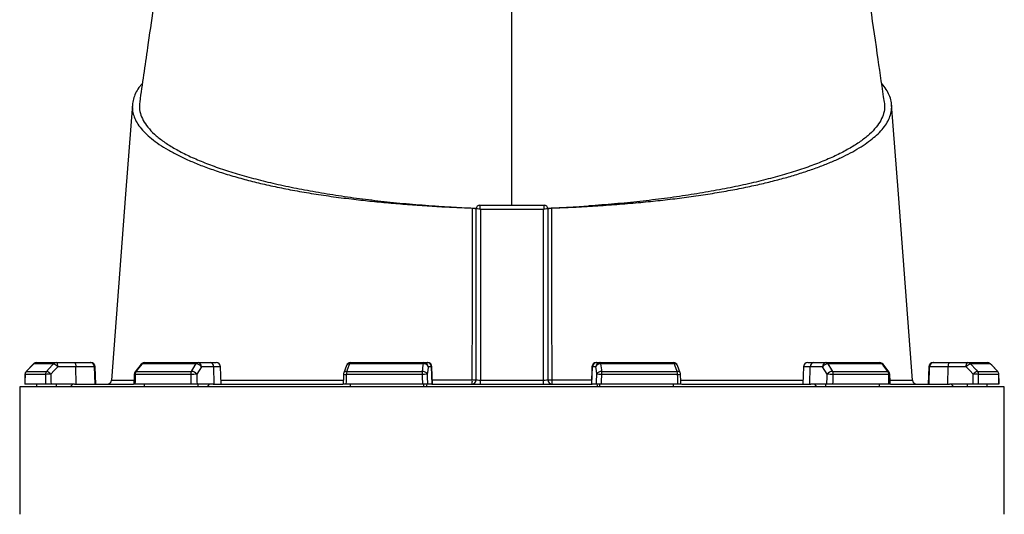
# Model space of a CAD drawing. Header units: millimetres. Extents: x 2542 to 4555, y 822 to 5880.
# Tile 9 of 11: x 2892 to 4268, y 4288 to 4980. Entities that reach past the tile are written whole.
import ezdxf

# ---------------------------------------------------------------- set-up
doc = ezdxf.new("R2010")
doc.units = ezdxf.units.MM
doc.header["$LTSCALE"] = 2

msp = doc.modelspace()

# ---------------------------------------------------------------- linework, layer by layer
at = {"color": 7, "linetype": 'Continuous', "lineweight": 25}
for p, q in [((3579.6, 4720.4), (3579.6, 4996.2)), ((3534.6, 4720.4), (3624.6, 4720.4)), ((3534.6, 4720.4), (3534.6, 4720.4)), ((3624.6, 4720.4), (3624.6, 4720.4)), ((3529.6, 4716.5), (3529.7, 4716.5)), ((3529.6, 4476.4), (3529.6, 4715.4)), ((3535.6, 4714.7), (3535.6, 4476.1)), ((3623.6, 4714.7), (3535.6, 4714.7)), ((3623.6, 4476.1), (3623.6, 4714.7)), ((3629.6, 4716.5), (3629.5, 4716.5)), ((3629.6, 4715.4), (3629.6, 4476.4)), ((2915.4, 4500.4), (2942.9, 4500.4)), ((2942.9, 4500.4), (2968.1, 4500.4)), ((2968.1, 4500.4), (2990.2, 4500.4)), ((2990.2, 4500.4), (2991.2, 4500.4)), ((3065.9, 4500.4), (3141, 4500.4)), ((3141, 4500.4), (3158.3, 4500.4)), ((3158.3, 4500.4), (3166.3, 4500.4)), ((3354, 4500.4), (3456.6, 4500.4)), ((3456.6, 4500.4), (3461.3, 4500.4)), ((3461.3, 4500.4), (3461.8, 4500.4)), ((3697.4, 4500.4), (3698, 4500.4)), ((3698, 4500.4), (3702.6, 4500.4)), ((3702.6, 4500.4), (3805.2, 4500.4)), ((3993, 4500.4), (4001, 4500.4)), ((4001, 4500.4), (4018.3, 4500.4)), ((4018.3, 4500.4), (4093.4, 4500.4)), ((4168, 4500.4), (4169.1, 4500.4)), ((4169.1, 4500.4), (4191.1, 4500.4)), ((4191.1, 4500.4), (4216.4, 4500.4)), ((4216.4, 4500.4), (4243.8, 4500.4)), ((2911.1, 4498.6), (2900.8, 4488.1)), ((2900.8, 4488.2), (2929.2, 4488.2)), ((2938.9, 4498.7), (2911.2, 4498.7)), ((2970.2, 4494.6), (2944.9, 4494.6)), ((2970.5, 4470.4), (2970.2, 4494.6)), ((2996.1, 4494.6), (2970.2, 4494.6)), ((2996.9, 4470.4), (2996.1, 4494.6)), ((2998, 4470.4), (2997.2, 4494.6)), ((3061.2, 4498.1), (3052.9, 4487.6)), ((3054.4, 4488.2), (3131.8, 4488.2)), ((3138.2, 4498.7), (3062.7, 4498.7)), ((3162.9, 4494.6), (3145.6, 4494.6)), ((3163.5, 4470.4), (3162.9, 4494.6)), ((3173.1, 4470.4), (3172.3, 4494.6)), ((3348.4, 4496.5), (3344.5, 4486)), ((3348.7, 4488.2), (3454.4, 4488.2)), ((3455.9, 4498.7), (3352.6, 4498.7)), ((3467.2, 4494.6), (3462.5, 4494.6)), ((3468, 4470.4), (3467.2, 4494.6)), ((3468.6, 4470.4), (3467.8, 4494.6)), ((3691.4, 4494.6), (3690.6, 4470.4)), ((3691.2, 4470.4), (3692.1, 4494.6)), ((3696.7, 4494.6), (3692.1, 4494.6)), ((3806.6, 4498.7), (3703.4, 4498.7)), ((3704.9, 4488.2), (3810.6, 4488.2)), ((3814.8, 4486), (3810.8, 4496.5)), ((3987, 4494.6), (3986.2, 4470.4)), ((3995.8, 4470.4), (3996.4, 4494.6)), ((4013.7, 4494.6), (3996.4, 4494.6)), ((4096.6, 4498.7), (4021, 4498.7)), ((4027.5, 4488.2), (4104.9, 4488.2)), ((4106.3, 4487.6), (4098.1, 4498.1)), ((4162, 4494.6), (4161.2, 4470.4)), ((4162.4, 4470.4), (4163.2, 4494.6)), ((4189.1, 4494.6), (4163.2, 4494.6)), ((4188.8, 4470.4), (4189.1, 4494.6)), ((4214.3, 4494.6), (4189.1, 4494.6)), ((4248, 4498.7), (4220.4, 4498.7)), ((4230.1, 4488.2), (4258.4, 4488.2)), ((4258.5, 4488.1), (4248.1, 4498.6)), ((4258.5, 4488.1), (4248.1, 4498.6)), ((2899, 4478.5), (2898.9, 4470.2)), ((2899, 4484), (2899, 4480.5)), ((2927.5, 4483.9), (2899.1, 4483.9)), ((3020.2, 4476), (3020.2, 4476)), ((3130.6, 4483.9), (3053.1, 4483.9)), ((3454.1, 4483.9), (3348.1, 4483.9)), ((3535.6, 4470.4), (3535.6, 4476.1)), ((3535.6, 4476.1), (3623.6, 4476.1)), ((3623.6, 4470.4), (3623.6, 4476.1)), ((3811.2, 4483.9), (3705.2, 4483.9)), ((4106.2, 4483.9), (4028.6, 4483.9)), ((4139, 4476), (4139, 4476)), ((4260.1, 4483.9), (4231.7, 4483.9)), ((2891.6, 4466.4), (2891.6, 4288.4)), ((4267.6, 4466.4), (2891.6, 4466.4)), ((2927.7, 4470.4), (2899, 4470.4)), ((2915.4, 4466.4), (2915.4, 4470.4)), ((2968.2, 4470.4), (2935.4, 4470.4)), ((2942.9, 4466.4), (2942.9, 4470.4)), ((2962.2, 4466.4), (2965.9, 4470.4)), ((2968.2, 4470.4), (3050.5, 4470.4)), ((3131, 4470.4), (3052.8, 4470.4)), ((3065.9, 4466.4), (3065.9, 4470.4)), ((3162, 4470.4), (3139.5, 4470.4)), ((3141, 4466.4), (3141, 4470.4)), ((3154.2, 4466.4), (3156.7, 4470.4)), ((3162, 4470.4), (3343, 4470.4)), ((3454.5, 4470.4), (3347.7, 4470.4)), ((3354, 4466.4), (3354, 4470.4)), ((3456.6, 4466.4), (3456.6, 4470.4)), ((3460.2, 4466.4), (3460.9, 4470.4)), ((3467.6, 4470.4), (3461.5, 4470.4)), ((3467.6, 4470.4), (3691.6, 4470.4)), ((3697.7, 4470.4), (3691.6, 4470.4)), ((3698.4, 4470.4), (3699.1, 4466.4)), ((3702.6, 4466.4), (3702.6, 4470.4)), ((3811.6, 4470.4), (3704.7, 4470.4)), ((3805.2, 4466.4), (3805.2, 4470.4)), ((3816.4, 4470.4), (3997.3, 4470.4)), ((4019.8, 4470.4), (3997.3, 4470.4)), ((4002.5, 4470.4), (4005.1, 4466.4)), ((4018.3, 4466.4), (4018.3, 4470.4)), ((4106.5, 4470.4), (4028.3, 4470.4)), ((4093.4, 4466.4), (4093.4, 4470.4)), ((4108.7, 4470.4), (4191, 4470.4)), ((4223.9, 4470.4), (4191, 4470.4)), ((4193.3, 4470.4), (4197.1, 4466.4)), ((4216.4, 4466.4), (4216.4, 4470.4)), ((4260.2, 4470.4), (4231.6, 4470.4)), ((4243.8, 4466.4), (4243.8, 4470.4)), ((4267.6, 4288.4), (4267.6, 4466.4))]:
    msp.add_line(p, q, dxfattribs=at)
at = {"color": 8, "linetype": 'Continuous', "lineweight": 25}
for p, q in [((2900.8, 4488.2), (2900.8, 4488.2)), ((2911.1, 4498.6), (2911.2, 4498.7)), ((2997.2, 4494.6), (2996.1, 4494.6)), ((3172.3, 4494.6), (3162.9, 4494.6)), ((3467.8, 4494.6), (3467.2, 4494.6)), ((3692.1, 4494.6), (3691.4, 4494.6)), ((3996.4, 4494.6), (3987, 4494.6)), ((4163.2, 4494.6), (4162, 4494.6)), ((4248, 4498.7), (4248.1, 4498.6)), ((4258.4, 4488.2), (4258.5, 4488.2)), ((2899, 4484), (2899.1, 4483.9)), ((4260.1, 4483.9), (4260.2, 4484))]:
    msp.add_line(p, q, dxfattribs=at)
at = {"color": 7, "linetype": 'Continuous', "lineweight": 25, "flags": 128}
for points in [[(3049.1, 4861.1), (3039.6, 4735.7), (3020, 4476)], [(4139.2, 4476), (4119.6, 4735.7), (4110.1, 4861.1)], [(2944.9, 4494.6), (2944.9, 4495.8), (2944.8, 4496.9), (2944.6, 4497.9), (2944.3, 4498.7), (2944, 4499.4), (2943.7, 4500), (2943.3, 4500.3), (2942.9, 4500.4)], [(2968.1, 4500.4), (2968.5, 4500.3), (2968.9, 4500), (2969.3, 4499.4), (2969.6, 4498.7), (2969.8, 4497.9), (2970, 4496.9), (2970.1, 4495.8), (2970.2, 4494.6)], [(3455.9, 4498.7), (3455.9, 4499.1), (3456, 4499.4), (3456.1, 4499.7), (3456.2, 4500), (3456.3, 4500.2), (3456.4, 4500.3), (3456.5, 4500.4), (3456.6, 4500.4)], [(3703.4, 4498.7), (3703.3, 4499.1), (3703.2, 4499.4), (3703.1, 4499.7), (3703, 4500), (3702.9, 4500.2), (3702.8, 4500.3), (3702.7, 4500.4), (3702.6, 4500.4)], [(4191.1, 4500.4), (4190.7, 4500.3), (4190.3, 4500), (4190, 4499.4), (4189.7, 4498.7), (4189.4, 4497.9), (4189.2, 4496.9), (4189.1, 4495.8), (4189.1, 4494.6)], [(4214.3, 4494.6), (4214.4, 4495.8), (4214.5, 4496.9), (4214.7, 4497.9), (4214.9, 4498.7), (4215.2, 4499.4), (4215.6, 4500), (4216, 4500.3), (4216.4, 4500.4)], [(2911.2, 4498.7), (2902.8, 4490.2), (2900.8, 4488.2)], [(2929.2, 4488.2), (2937, 4496.7), (2938.9, 4498.7)], [(2944.9, 4494.6), (2940, 4489.3), (2935.2, 4484.1)], [(3062.7, 4498.7), (3056, 4490.2), (3054.4, 4488.2)], [(3131.8, 4488.2), (3137, 4496.7), (3138.2, 4498.7)], [(3145.6, 4494.6), (3142.3, 4489.3), (3139.1, 4484.1)], [(3352.6, 4498.7), (3349.4, 4490.2), (3348.7, 4488.2)], [(3454.4, 4488.2), (3455.6, 4496.7), (3455.9, 4498.7)], [(3462.5, 4494.6), (3461.8, 4489.3), (3461.1, 4484.1)], [(3698.2, 4484.1), (3697.5, 4489.3), (3696.7, 4494.6)], [(3703.4, 4498.7), (3704.6, 4490.2), (3704.9, 4488.2)], [(3810.6, 4488.2), (3807.4, 4496.7), (3806.6, 4498.7)], [(4020.1, 4484.1), (4017, 4489.3), (4013.7, 4494.6)], [(4021, 4498.7), (4026.2, 4490.2), (4027.5, 4488.2)], [(4104.9, 4488.2), (4098.2, 4496.7), (4096.6, 4498.7)], [(4224, 4484.1), (4219.3, 4489.3), (4214.3, 4494.6)], [(4220.4, 4498.7), (4228.2, 4490.2), (4230.1, 4488.2)], [(4258.4, 4488.2), (4250, 4496.7), (4248, 4498.7)], [(2899, 4484), (2899, 4480.5), (2898.9, 4470.2)], [(3051.6, 4484.1), (3051.5, 4480.6), (3051.3, 4470.3)], [(3344.1, 4484.1), (3344, 4480.7), (3343.7, 4470.3)], [(3815.6, 4470.3), (3815.5, 4473.8), (3815.1, 4484.1)], [(4107.9, 4470.3), (4107.9, 4473.7), (4107.6, 4484.1)], [(4260.3, 4470.2), (4260.3, 4473.6), (4260.2, 4484)]]:
    msp.add_lwpolyline(points, dxfattribs=at)
at = {"color": 7, "linetype": 'Continuous', "lineweight": 25}
for centre, radius, start, end in [((3534.6, 4715.4), 5, 90.0391, 179.8824), ((3534.6, 4715.4), 5, 90, 180), ((3624.6, 4715.4), 5, 0.1176, 89.9609), ((3624.6, 4715.4), 5, 0, 90), ((2915.4, 4494.4), 6, 90, 135.2531), ((2915.4, 4494.6), 5.85, 90.0856, 135.6015), ((2942.9, 4494.9), 5.5, 90.3196, 137.1257), ((2990.1, 4494.5), 5.95, 1.5759, 89.6077), ((2991.2, 4494.4), 6, 2, 90), ((3065.9, 4494.4), 6, 90, 141.7354), ((3066, 4496.3), 4.11, 92.0057, 145.1448), ((3141.2, 4497), 3.41, 93.8855, 151.1824), ((3140.2, 4495.1), 5.38, 355.0821, 81.7652), ((3157.5, 4495.1), 5.38, 355.0821, 81.7652), ((3166.3, 4494.4), 6, 2, 90), ((3354, 4494.4), 6, 90, 159.4465), ((3354.7, 4498.4), 2.12, 108.9767, 173.2704), ((3456.6, 4494.5), 5.95, 1.5447, 89.5785), ((3461.2, 4494.5), 5.95, 1.5447, 89.5785), ((3461.8, 4494.4), 6, 2, 90), ((3697.4, 4494.4), 6, 90, 178), ((3698, 4494.5), 5.95, 90.4215, 178.4553), ((3702.7, 4494.5), 5.95, 90.4215, 178.4553), ((3805.2, 4494.4), 6, 20.5535, 90), ((3804.5, 4498.4), 2.12, 6.7296, 71.0233), ((3993, 4494.4), 6, 90, 178), ((4001.8, 4495.1), 5.38, 98.2348, 184.9179), ((4019, 4495.1), 5.38, 98.2348, 184.9179), ((4018, 4497), 3.41, 28.8176, 86.1145), ((4093.4, 4494.4), 6, 38.2646, 90), ((4093.2, 4496.3), 4.11, 34.8552, 87.9943), ((4168, 4494.4), 6, 90, 178), ((4169.1, 4494.5), 5.95, 90.3923, 178.4241), ((4216.3, 4494.9), 5.5, 42.8743, 89.6804), ((4243.8, 4494.4), 6, 44.7469, 90), ((4243.8, 4494.6), 5.85, 44.3985, 89.9144), ((2905, 4483.9), 6, 135.2539, 179.637), ((2905.2, 4483.9), 6.05, 135.5932, 180.0808), ((2933.7, 4484), 6.19, 137.0857, 180.2687), ((2925.8, 4476.6), 12, 38.6968, 73.9156), ((2935.6, 4487.1), 12, 38.6888, 73.9318), ((3057.6, 4483.9), 6, 141.7362, 178.702), ((3060.1, 4484), 7.05, 144.1248, 180.8866), ((3138.5, 4484.1), 7.91, 148.826, 181.088), ((3131.4, 4478.7), 9.46, 34.9374, 87.527), ((3137.8, 4489.2), 9.46, 34.9344, 87.5441), ((3350.1, 4483.9), 6, 159.447, 178.1151), ((3362, 4484.2), 13.9, 163.2735, 180.9463), ((3479.1, 4484.2), 25.1, 170.8308, 180.5735), ((3455.1, 4481.8), 6.42, 21.4781, 96.2386), ((3456.6, 4492.3), 6.42, 21.4807, 96.2571), ((3702.7, 4492.3), 6.42, 83.7429, 158.5193), ((3704.2, 4481.8), 6.42, 83.7614, 158.5219), ((3680.1, 4484.2), 25.1, 359.4265, 9.1692), ((3797.2, 4484.2), 13.9, 359.0537, 16.7265), ((3809.1, 4483.9), 6, 1.8849, 20.553), ((4021.4, 4489.2), 9.46, 92.4559, 145.0656), ((4027.9, 4478.7), 9.46, 92.473, 145.0626), ((4020.7, 4484.1), 7.91, 358.912, 31.174), ((4099.1, 4484), 7.05, 359.1134, 35.8752), ((4101.6, 4483.9), 6, 1.298, 38.2638), ((4223.7, 4487.1), 12, 106.0682, 141.3112), ((4233.4, 4476.6), 12, 106.0844, 141.3032), ((4225.6, 4484), 6.19, 359.7313, 42.9143), ((4254.1, 4483.9), 6.05, 359.9192, 44.4068), ((4254.2, 4483.9), 6, 0.363, 44.7461), ((2934.3, 4376.1), 108.1, 89.5133, 93.6001), ((3014.1, 4476.4), 6, 270.0991, 355.9129), ((3140.2, 4267.6), 216.5, 90.2902, 92.5367), ((3469.6, 4081.2), 403, 91.2176, 92.2123), ((3523.6, 4476.4), 6, 270, 0), ((3505.5, 4474.9), 18.7, 346.1478, 4.504), ((3525.4, 4641.8), 165.4, 269.5477, 271.4577), ((3635.6, 4476.4), 6, 180, 270), ((3633.8, 4641.8), 165.4, 268.5423, 270.4523), ((3653.8, 4474.9), 18.7, 175.496, 193.8522), ((3689.6, 4081.2), 403, 87.7877, 88.7824), ((4019, 4267.6), 216.5, 87.4633, 89.7098), ((4145.2, 4476.4), 6, 183.8758, 269.9819), ((4225, 4376.1), 108.1, 86.3999, 90.4867)]:
    msp.add_arc(centre, radius, start, end, dxfattribs=at)
at = {"color": 8, "linetype": 'Continuous', "lineweight": 25}
for centre, radius, start, end in [((3054.2, 4486.5), 1.71, 82.1667, 136.9647), ((3062.4, 4497), 1.71, 82.127, 137.0045), ((3348.1, 4484.1), 4.07, 81.6182, 152.3145), ((3352, 4494.6), 4.07, 81.585, 152.4073), ((3807.2, 4494.6), 4.07, 27.5644, 98.4179), ((3811.2, 4484.1), 4.07, 27.6855, 98.3818), ((4096.8, 4497), 1.71, 42.9918, 97.8734), ((4105.1, 4486.5), 1.71, 43.0353, 97.8333), ((3052.9, 4490.3), 6.41, 258.1376, 271.0251), ((3349.9, 4561.1), 77.2, 265.6865, 268.6503), ((3810.6, 4535.8), 51.9, 270.6251, 275.0386), ((4106.3, 4490.3), 6.41, 268.9749, 281.8624)]:
    msp.add_arc(centre, radius, start, end, dxfattribs=at)
at = {"color": 7, "linetype": 'Continuous', "lineweight": 25}
for centre, major_axis, ratio, start_param, end_param in [((3535.6, 4714.4), (-1, 6), 0.008488, 4.763336, 6.281773), ((3623.6, 4714.4), (1, 6), 0.008488, 0.001413, 1.519849), ((3535.6, 4714.4), (6, -1), 0.050922, 1.579294, 3.097731), ((3535.6, 4715.4), (6, 0), 0.043613, 3.089233, 3.141593), ((3623.6, 4714.4), (6, 1), 0.050922, 0.043862, 1.562299), ((3623.6, 4715.4), (6, 0), 0.043613, 0, 0.05236), ((3579.6, 4328.5), (120.3, 19644.5), 0.03469, 1.563096, 1.563784), ((3579.6, 4328.5), (-236.9, 19644.5), 0.033097, 1.562485, 1.563173), ((3581.7, 4328.7), (-234.9, 19644.5), 0.03281, 1.562491, 1.56319), ((3579.6, 4328.5), (445.1, 19644.5), 0.026971, 1.563495, 1.564183), ((3579.6, 4328.5), (-530.4, 19644.5), 0.022626, 1.562273, 1.562961), ((3584.2, 4328.7), (-525.8, 19644.5), 0.022431, 1.562283, 1.562982), ((3579.6, 4328.5), (650.4, 19644.5), 0.012035, 1.563282, 1.56397), ((3579.6, 4328.5), (-681.5, 19644.5), 0.00611, 1.562672, 1.56336), ((3585.5, 4328.7), (-675.6, 19644.5), 0.006057, 1.562675, 1.563374), ((3535.6, 4476.4), (6, 0), 0.052336, 3.141593, 4.712389), ((3623.6, 4476.4), (6, 0), 0.052336, 4.712389, 6.283185), ((3573.7, 4328.7), (675.6, 19644.5), 0.006057, 4.719811, 4.72051), ((3579.6, 4328.5), (681.5, 19644.5), 0.00611, 4.719826, 4.720514), ((3579.6, 4328.5), (-650.4, 19644.5), 0.012035, 4.719215, 4.719903), ((3575, 4328.7), (525.8, 19644.5), 0.022431, 4.720203, 4.720902), ((3579.6, 4328.5), (530.4, 19644.5), 0.022626, 4.720224, 4.720912), ((3579.6, 4328.5), (-445.1, 19644.5), 0.026971, 4.719002, 4.71969), ((3577.6, 4328.7), (234.9, 19644.5), 0.03281, 4.719995, 4.720694), ((3579.6, 4328.5), (236.9, 19644.5), 0.033097, 4.720013, 4.720701), ((3579.6, 4328.5), (-120.3, 19644.5), 0.03469, 4.719401, 4.720089)]:
    msp.add_ellipse(centre, major_axis=major_axis, ratio=ratio, start_param=start_param, end_param=end_param, dxfattribs=at)
for points, knots in [([(3078.1, 4995.8), (3075.5, 4977.5), (3069.3, 4933.8), (3062.9, 4890.1), (3059.3, 4864.7)], [0, 0, 0, 0, 0.418089, 1, 1, 1, 1]), ([(4100, 4864.7), (4097.1, 4884.5), (4090.8, 4928.2), (4084.5, 4971.9), (4081.1, 4995.8)], [0, 0, 0, 0, 0.453551, 1, 1, 1, 1]), ([(3063, 4890.5), (3061.9, 4889.3), (3058.4, 4885.4), (3054.4, 4878.9), (3050.8, 4870.8), (3049, 4862.5), (3048.9, 4854.2), (3050.7, 4845.9), (3054.2, 4837.7), (3059.5, 4829.6), (3066.6, 4821.5), (3075.6, 4813.5), (3086.4, 4805.5), (3098.8, 4797.8), (3112.7, 4790.3), (3128, 4783.1), (3144.9, 4776.1), (3163.6, 4769.3), (3183.9, 4762.7), (3205.4, 4756.6), (3227.9, 4751), (3251.3, 4745.8), (3276.1, 4740.9), (3302.4, 4736.4), (3330.1, 4732.3), (3357.4, 4728.9), (3384.3, 4725.9), (3410.5, 4723.5), (3437.2, 4721.3), (3464.4, 4719.4), (3492.1, 4717.8), (3512.2, 4716.9), (3522.9, 4716.6), (3524.3, 4716.5)], [0, 0, 0, 0, 0.015787, 0.049791, 0.083769, 0.1187, 0.153659, 0.188589, 0.223099, 0.257635, 0.292144, 0.327668, 0.363222, 0.398746, 0.433107, 0.467493, 0.501853, 0.537246, 0.572669, 0.608057, 0.641458, 0.674891, 0.708292, 0.742901, 0.777546, 0.812157, 0.842385, 0.872636, 0.902876, 0.933728, 0.964594, 0.99543, 1, 1, 1, 1]), ([(3634.9, 4716.5), (3645.2, 4716.9), (3665.6, 4717.7), (3696, 4719.4), (3726.2, 4721.6), (3755.5, 4724), (3783.6, 4726.8), (3810.6, 4729.9), (3837.1, 4733.5), (3863.1, 4737.5), (3888.3, 4741.9), (3911.8, 4746.6), (3933.7, 4751.6), (3954, 4756.7), (3973.4, 4762.2), (3991.7, 4768), (4008.9, 4774.1), (4024.8, 4780.4), (4039.5, 4786.9), (4052.8, 4793.6), (4064.9, 4800.5), (4075.8, 4807.6), (4085.3, 4814.9), (4093.5, 4822.4), (4100.3, 4830.3), (4105.4, 4838.5), (4108.9, 4846.8), (4110.4, 4855.2), (4110.2, 4863.8), (4108, 4872.1), (4104, 4880.4), (4100.1, 4886.5), (4096.9, 4889.8), (4096.3, 4890.6)], [0, 0, 0, 0, 0.0337008, 0.0674068, 0.1015291, 0.1356516, 0.1677366, 0.1998453, 0.231927, 0.2650126, 0.2981284, 0.3312127, 0.3620665, 0.3929456, 0.4238011, 0.4555314, 0.4872863, 0.5190204, 0.5505563, 0.5821117, 0.6136474, 0.6459289, 0.678232, 0.710513, 0.7452321, 0.7799788, 0.8146979, 0.8504549, 0.886242, 0.9219994, 0.9562734, 0.990573, 1, 1, 1, 1]), ([(3059.4, 4864.7), (3059.1, 4861.9), (3058.5, 4855.8), (3060.7, 4846.4), (3065.3, 4836.7), (3072.4, 4827), (3082.1, 4817.5), (3094.2, 4808.3), (3108.7, 4799.2), (3125.6, 4790.4), (3144.7, 4781.9), (3166, 4773.8), (3189.3, 4766.1), (3214.6, 4758.8), (3241.8, 4752), (3270.7, 4745.6), (3301.1, 4739.8), (3333.1, 4734.5), (3366.3, 4729.8), (3400.7, 4725.7), (3436, 4722.1), (3460.3, 4720.3), (3472.4, 4719.4)], [0, 0, 0, 0, 0.043786, 0.094112, 0.14444, 0.194766, 0.245094, 0.295421, 0.345748, 0.396075, 0.446403, 0.496729, 0.547057, 0.597383, 0.647711, 0.698037, 0.748365, 0.798692, 0.849019, 0.899346, 0.949673, 1, 1, 1, 1]), ([(4099.8, 4864.7), (4100.1, 4861.9), (4100.8, 4855.8), (4098.6, 4846.4), (4094, 4836.7), (4086.8, 4827), (4077.2, 4817.5), (4065, 4808.3), (4050.5, 4799.2), (4033.7, 4790.4), (4014.6, 4781.9), (3993.3, 4773.8), (3969.9, 4766.1), (3944.6, 4758.8), (3917.5, 4752), (3888.6, 4745.6), (3858.1, 4739.8), (3826.2, 4734.5), (3793, 4729.8), (3758.6, 4725.7), (3723.2, 4722.1), (3699, 4720.3), (3686.9, 4719.4)], [0, 0, 0, 0, 0.043786, 0.094112, 0.14444, 0.194766, 0.245094, 0.295421, 0.345748, 0.396075, 0.446403, 0.496729, 0.547057, 0.597383, 0.647711, 0.698037, 0.748365, 0.798692, 0.849019, 0.899346, 0.949673, 1, 1, 1, 1]), ([(3472.4, 4719.4), (3475.5, 4719.1), (3482.3, 4718.7), (3494.4, 4718), (3509.1, 4717.2), (3521.6, 4716.7), (3528.4, 4716.5), (3529.6, 4716.5)], [0.01980077, 0.01980077, 0.01980077, 0.01980077, 0.02502604, 0.03025132, 0.03547659, 0.04070186, 0.04180218, 0.04180218, 0.04180218, 0.04180218]), ([(3524.1, 4476.4), (3524.1, 4496.4), (3524.2, 4516.4), (3524.2, 4546.4), (3524.2, 4556.4), (3524.2, 4576.4), (3524.3, 4586.4), (3524.3, 4636.5), (3524.3, 4676.5), (3524.3, 4716.5)], [0, 0, 0, 0, 0.25, 0.25, 0.375, 0.375, 0.5, 0.5, 1, 1, 1, 1]), ([(3524.3, 4716.5), (3524.7, 4716.5), (3525.1, 4716.5), (3525.8, 4716.4), (3526.1, 4716.4), (3526.8, 4716.3), (3527.1, 4716.3), (3527.6, 4716.1), (3527.9, 4716.1), (3528.4, 4715.9), (3528.6, 4715.8), (3529, 4715.7), (3529.1, 4715.6), (3529.4, 4715.4), (3529.5, 4715.3), (3529.6, 4715.1), (3529.6, 4715), (3529.6, 4714.9)], [0, 0, 0, 0, 0.125, 0.125, 0.25, 0.25, 0.375, 0.375, 0.5, 0.5, 0.625, 0.625, 0.75, 0.75, 0.875, 0.875, 1, 1, 1, 1]), ([(3629.6, 4716.5), (3630.3, 4716.5), (3631.7, 4716.5), (3634.8, 4716.6), (3639.1, 4716.8), (3644.5, 4717), (3649.8, 4717.2), (3655.1, 4717.5), (3660.5, 4717.8), (3665.8, 4718), (3671.1, 4718.3), (3676.4, 4718.7), (3681.6, 4719), (3685.1, 4719.2), (3686.9, 4719.4)], [0, 0, 0, 0, 0.0353324, 0.0706757, 0.1637007, 0.2566618, 0.3495751, 0.4424569, 0.5353236, 0.6281914, 0.7210767, 0.8139957, 0.9069647, 1, 1, 1, 1]), ([(3629.6, 4714.9), (3629.6, 4715.1), (3629.8, 4715.3), (3630.3, 4715.7), (3630.6, 4715.8), (3631.3, 4716.1), (3631.6, 4716.1), (3632.2, 4716.2), (3632.5, 4716.3), (3633.1, 4716.4), (3633.5, 4716.4), (3634.2, 4716.5), (3634.6, 4716.5), (3634.9, 4716.5)], [0, 0, 0, 0, 0.25, 0.25, 0.5, 0.5, 0.625, 0.625, 0.75, 0.75, 0.875, 0.875, 1, 1, 1, 1]), ([(3634.9, 4716.5), (3634.9, 4676.5), (3635, 4636.5), (3635, 4586.4), (3635, 4576.4), (3635, 4556.4), (3635, 4546.4), (3635.1, 4516.4), (3635.1, 4496.4), (3635.1, 4476.4)], [0, 0, 0, 0, 0.5, 0.5, 0.625, 0.625, 0.75, 0.75, 1, 1, 1, 1]), ([(2935.4, 4470.4), (2935, 4470.4), (2934.6, 4470.4), (2933.8, 4470.4), (2933.4, 4470.4), (2932.7, 4470.4), (2932.3, 4470.4), (2931.5, 4470.4), (2931.1, 4470.4), (2930.4, 4470.4), (2930.1, 4470.4), (2929.4, 4470.4), (2929.1, 4470.4), (2928.6, 4470.4), (2928.4, 4470.4), (2928, 4470.4), (2927.8, 4470.4), (2927.7, 4470.4)], [0, 0, 0, 0, 0.125, 0.125, 0.25, 0.25, 0.375, 0.375, 0.5, 0.5, 0.625, 0.625, 0.75, 0.75, 0.875, 0.875, 1, 1, 1, 1]), ([(3052.8, 4470.4), (3052.4, 4470.4), (3051.6, 4470.4), (3051.2, 4470.4), (3051.3, 4470.4), (3051.3, 4470.4)], [0, 0, 0, 0, 0.478502, 0.957008, 1, 1, 1, 1]), ([(3139.5, 4470.4), (3139.2, 4470.4), (3139, 4470.4), (3138.3, 4470.4), (3138, 4470.4), (3137.3, 4470.4), (3136.9, 4470.4), (3136.2, 4470.4), (3135.8, 4470.4), (3135, 4470.4), (3134.6, 4470.4), (3133.8, 4470.4), (3133.4, 4470.4), (3132.7, 4470.4), (3132.3, 4470.4), (3131.6, 4470.4), (3131.3, 4470.4), (3131, 4470.4)], [0, 0, 0, 0, 0.125, 0.125, 0.25, 0.25, 0.375, 0.375, 0.5, 0.5, 0.625, 0.625, 0.75, 0.75, 0.875, 0.875, 1, 1, 1, 1]), ([(3347.7, 4470.4), (3347, 4470.4), (3345.8, 4470.4), (3344.5, 4470.4), (3343.7, 4470.4), (3343.7, 4470.4), (3343.7, 4470.4)], [0, 0, 0, 0, 0.274616, 0.549235, 0.823778, 1, 1, 1, 1]), ([(3461.5, 4470.4), (3461.5, 4470.4), (3461.4, 4470.4), (3461.1, 4470.4), (3460.9, 4470.4), (3460.5, 4470.4), (3460.2, 4470.4), (3459.7, 4470.4), (3459.4, 4470.4), (3458.7, 4470.4), (3458.4, 4470.4), (3457.7, 4470.4), (3457.3, 4470.4), (3456.5, 4470.4), (3456.1, 4470.4), (3455.3, 4470.4), (3454.9, 4470.4), (3454.5, 4470.4)], [0, 0, 0, 0, 0.125, 0.125, 0.25, 0.25, 0.375, 0.375, 0.5, 0.5, 0.625, 0.625, 0.75, 0.75, 0.875, 0.875, 1, 1, 1, 1]), ([(3704.7, 4470.4), (3704.3, 4470.4), (3703.9, 4470.4), (3703.1, 4470.4), (3702.7, 4470.4), (3702, 4470.4), (3701.6, 4470.4), (3700.9, 4470.4), (3700.5, 4470.4), (3699.9, 4470.4), (3699.6, 4470.4), (3699, 4470.4), (3698.8, 4470.4), (3698.4, 4470.4), (3698.2, 4470.4), (3697.9, 4470.4), (3697.8, 4470.4), (3697.7, 4470.4)], [0, 0, 0, 0, 0.125, 0.125, 0.25, 0.25, 0.375, 0.375, 0.5, 0.5, 0.625, 0.625, 0.75, 0.75, 0.875, 0.875, 1, 1, 1, 1]), ([(3815.6, 4470.4), (3815.5, 4470.4), (3815.4, 4470.4), (3814.4, 4470.4), (3813.1, 4470.4), (3812, 4470.4), (3811.6, 4470.4)], [0, 0, 0, 0, 0.264687, 0.538847, 0.813166, 1, 1, 1, 1]), ([(4028.3, 4470.4), (4028, 4470.4), (4027.6, 4470.4), (4026.9, 4470.4), (4026.6, 4470.4), (4025.8, 4470.4), (4025.4, 4470.4), (4024.7, 4470.4), (4024.3, 4470.4), (4023.5, 4470.4), (4023.1, 4470.4), (4022.3, 4470.4), (4022, 4470.4), (4021.3, 4470.4), (4020.9, 4470.4), (4020.3, 4470.4), (4020, 4470.4), (4019.8, 4470.4)], [0, 0, 0, 0, 0.125, 0.125, 0.25, 0.25, 0.375, 0.375, 0.5, 0.5, 0.625, 0.625, 0.75, 0.75, 0.875, 0.875, 1, 1, 1, 1]), ([(4107.9, 4470.4), (4107.9, 4470.4), (4107.9, 4470.4), (4107.4, 4470.4), (4106.8, 4470.4), (4106.5, 4470.4)], [0, 0, 0, 0, 0.196907, 0.67463, 1, 1, 1, 1]), ([(4231.6, 4470.4), (4231.5, 4470.4), (4231.3, 4470.4), (4230.9, 4470.4), (4230.6, 4470.4), (4230.1, 4470.4), (4229.8, 4470.4), (4229.2, 4470.4), (4228.8, 4470.4), (4228.1, 4470.4), (4227.8, 4470.4), (4227, 4470.4), (4226.6, 4470.4), (4225.8, 4470.4), (4225.4, 4470.4), (4224.6, 4470.4), (4224.3, 4470.4), (4223.9, 4470.4)], [0, 0, 0, 0, 0.125, 0.125, 0.25, 0.25, 0.375, 0.375, 0.5, 0.5, 0.625, 0.625, 0.75, 0.75, 0.875, 0.875, 1, 1, 1, 1])]:
    msp.add_open_spline(points, degree=3, knots=knots, dxfattribs=at)
at = {"color": 8, "linetype": 'Continuous', "lineweight": 25}
for points, knots in [([(3020.2, 4476), (3020.2, 4476), (3020.1, 4476), (3021.1, 4476), (3023.1, 4476), (3026.1, 4476), (3030.1, 4476), (3035.1, 4476), (3041.2, 4476), (3046.7, 4476), (3050.4, 4476), (3051.4, 4476)], [0, 0, 0, 0, 0.071164, 0.194863, 0.318775, 0.443334, 0.568111, 0.695382, 0.822886, 0.951094, 1, 1, 1, 1]), ([(3172.9, 4476), (3179.7, 4476), (3193.4, 4476.1), (3215.4, 4476.1), (3238.3, 4476.1), (3262, 4476.1), (3286.8, 4476.1), (3312.8, 4476.1), (3331.9, 4476.1), (3342.5, 4476.1), (3343.8, 4476.1)], [0, 0, 0, 0, 0.137317, 0.279534, 0.417741, 0.556054, 0.69426, 0.836482, 0.97882, 1, 1, 1, 1]), ([(3468.4, 4476.3), (3475, 4476.3), (3493.4, 4476.3), (3512.1, 4476.3), (3524.1, 4476.4)], [0, 0, 0, 0, 0.355849, 1, 1, 1, 1]), ([(3635.1, 4476.4), (3647.2, 4476.3), (3665.8, 4476.3), (3684.2, 4476.3), (3690.8, 4476.3)], [0, 0, 0, 0, 0.64424, 1, 1, 1, 1]), ([(3815.4, 4476.1), (3825.4, 4476.1), (3846.2, 4476.1), (3876.3, 4476.1), (3906, 4476.1), (3934.3, 4476.1), (3961.4, 4476.1), (3978, 4476), (3986.3, 4476)], [0, 0, 0, 0, 0.157557, 0.325761, 0.493992, 0.6628, 0.831804, 1, 1, 1, 1]), ([(4107.8, 4476), (4108.6, 4476), (4111.9, 4476), (4116.9, 4476), (4122.9, 4476), (4127.9, 4476), (4132, 4476), (4135.3, 4476), (4137.7, 4476), (4139.1, 4476), (4139, 4476), (4139, 4476)], [0, 0, 0, 0, 0.036653, 0.155938, 0.276604, 0.397468, 0.519739, 0.642217, 0.765109, 0.919565, 1, 1, 1, 1])]:
    msp.add_open_spline(points, degree=3, knots=knots, dxfattribs=at)

doc.saveas('drawing.dxf')
